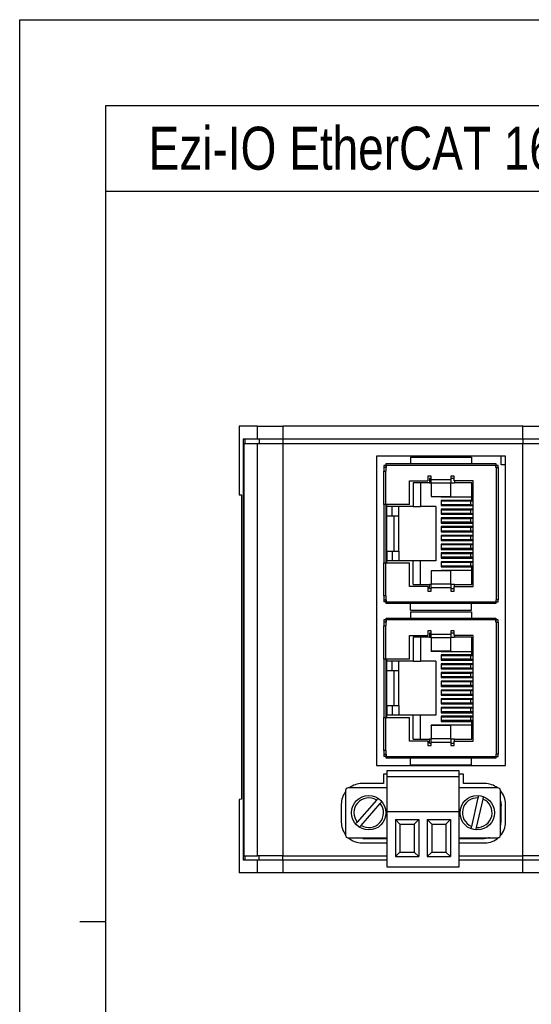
# Model space of a CAD drawing. Header units: millimetres. Extents: x 0 to 297, y 0 to 210.
# Tile 2 of 14: x 0 to 60, y 95 to 210. Entities that reach past the tile are written whole.
import ezdxf

# ---------------------------------------------------------------- set-up
doc = ezdxf.new("R2010")
doc.units = ezdxf.units.MM
doc.styles.add('H', font='txt')

msp = doc.modelspace()

# ---------------------------------------------------------------- linework, layer by layer
for p, q in [((72.0682, 190), (10, 190)), ((25.5112, 162.6653), (25.5112, 154.6653)), ((27.6519, 162.6653), (25.5112, 162.6653)), ((27.6519, 161.1653), (27.6519, 162.6653)), ((27.6519, 162.6653), (30.6233, 162.6653)), ((30.6233, 162.6653), (30.6233, 161.1653)), ((58.5112, 162.6653), (30.6233, 162.6653)), ((58.5112, 161.1653), (58.5112, 162.6653)), ((58.5112, 162.6653), (60.5112, 162.6653)), ((25.9973, 161.1653), (25.9973, 112.1653)), ((27.6519, 161.1653), (25.9973, 161.1653)), ((26.0668, 160.6653), (26.0668, 112.6653)), ((26.0668, 160.6653), (27.6519, 160.6653)), ((26.1992, 161.1653), (26.1992, 160.6653)), ((30.6233, 161.1653), (27.6519, 161.1653)), ((27.6519, 112.6653), (27.6519, 160.6653)), ((27.6519, 160.6653), (30.6233, 160.6653)), ((27.85, 161.1653), (27.85, 160.6653)), ((58.5112, 161.1653), (30.6233, 161.1653)), ((30.6233, 161.1653), (30.6233, 160.6653)), ((30.6233, 160.6653), (30.6233, 112.6653)), ((30.6233, 160.6653), (58.5112, 160.6653)), ((60.5112, 161.1653), (58.5112, 161.1653)), ((58.5112, 161.1653), (58.5112, 160.6653)), ((58.5112, 112.6653), (58.5112, 160.6653)), ((58.5112, 160.6653), (60.5112, 160.6653)), ((56.5112, 159.1653), (41.5112, 159.1653)), ((41.5112, 159.1653), (41.5112, 123.1653)), ((42.6212, 158.3153), (55.4012, 158.3153)), ((42.6212, 158.1153), (42.6212, 158.3153)), ((45.4612, 159.0653), (45.4612, 158.3153)), ((45.4612, 159.0653), (52.5612, 159.0653)), ((52.5612, 159.0653), (52.5612, 158.3153)), ((55.4012, 158.3153), (55.4012, 158.1153)), ((56.0112, 158.1653), (56.0112, 159.1653)), ((56.5112, 123.1653), (56.5112, 159.1653)), ((42.6112, 158.1153), (42.3612, 158.1153)), ((42.3612, 158.1153), (42.3612, 157.8553)), ((42.3612, 157.8553), (42.3612, 157.4263)), ((42.6212, 157.8553), (42.3612, 157.8553)), ((42.3612, 153.5653), (42.3612, 157.4263)), ((42.3612, 157.4263), (42.5612, 157.4263)), ((42.5612, 157.4263), (42.5612, 153.5653)), ((42.6212, 157.4263), (42.5612, 157.4263)), ((42.6112, 158.1153), (42.6112, 157.8553)), ((42.6212, 157.8553), (42.6212, 158.1153)), ((55.4012, 158.1153), (42.6212, 158.1153)), ((42.6212, 157.4263), (42.6212, 157.8553)), ((55.4012, 157.8553), (55.4012, 158.1153)), ((55.4012, 157.8553), (55.4612, 157.8553)), ((55.6612, 158.1153), (55.4112, 158.1153)), ((55.4112, 157.8553), (55.4112, 158.1153)), ((55.4612, 142.4753), (55.4612, 157.8553)), ((55.4612, 157.8553), (55.6612, 157.8553)), ((55.6612, 157.8553), (55.6612, 158.1153)), ((55.6612, 157.8553), (55.6612, 142.4753)), ((56.5112, 158.1653), (56.0112, 158.1653)), ((45.3612, 156.3153), (47.4862, 156.3153)), ((45.3612, 153.5653), (45.3612, 156.3153)), ((47.6612, 156.0953), (45.7612, 156.0953)), ((45.7612, 156.0953), (45.7612, 153.3153)), ((46.6112, 156.0953), (46.6112, 153.3153)), ((47.8612, 156.8495), (47.4862, 156.8495)), ((47.4862, 156.8495), (47.4862, 156.3153)), ((47.6612, 156.5653), (47.6612, 156.0953)), ((47.8612, 156.5653), (47.6612, 156.5653)), ((47.6612, 156.0953), (47.8612, 156.0953)), ((47.8612, 156.4745), (47.8612, 156.8495)), ((47.8612, 156.4745), (50.1612, 156.4745)), ((47.8612, 156.0214), (47.8612, 156.4745)), ((50.1612, 156.0214), (47.8612, 156.0214)), ((47.8612, 156.0214), (47.8612, 154.5039)), ((50.5362, 156.8495), (50.1612, 156.8495)), ((50.1612, 156.8495), (50.1612, 156.4745)), ((50.5362, 156.5653), (50.1612, 156.5653)), ((50.1612, 156.4745), (50.1612, 156.0214)), ((50.1612, 156.0953), (50.5612, 156.0953)), ((50.1612, 154.5039), (50.1612, 156.0214)), ((50.5362, 156.3153), (50.5362, 156.8495)), ((52.7612, 156.3153), (50.5362, 156.3153)), ((50.5612, 156.3153), (50.5612, 156.0953)), ((52.6112, 156.0953), (50.5612, 156.0953)), ((52.6112, 154.0353), (52.6112, 156.0953)), ((52.7612, 144.0153), (52.7612, 156.3153)), ((25.5112, 154.6653), (25.789, 154.6653)), ((25.789, 154.6653), (25.789, 119.2653)), ((47.8612, 154.5039), (50.1612, 154.5039)), ((47.8612, 154.4851), (47.8612, 154.5039)), ((47.8612, 154.4851), (50.1612, 154.4851)), ((49.0112, 154.4851), (49.0112, 154.4553)), ((49.0112, 154.4553), (52.6112, 154.4553)), ((49.0112, 154.0353), (49.0112, 153.4353)), ((52.6112, 154.0353), (49.0112, 154.0353)), ((52.4253, 153.9503), (49.0112, 153.9503)), ((50.1612, 154.5039), (50.1612, 154.4851)), ((52.7612, 153.9503), (52.4253, 153.9503)), ((52.4253, 153.9503), (52.4253, 153.5303)), ((52.7612, 154.0353), (52.6112, 154.0353)), ((42.5612, 153.5653), (42.3612, 153.5653)), ((42.3612, 153.5653), (42.3612, 146.7653)), ((45.3612, 153.5653), (42.5612, 153.5653)), ((42.6112, 146.7653), (42.6112, 153.5653)), ((42.7112, 153.3153), (42.7112, 153.5653)), ((45.7612, 153.3153), (42.7112, 153.3153)), ((42.7112, 152.1953), (42.7112, 153.3153)), ((43.3112, 152.1953), (43.3112, 153.3153)), ((44.1112, 152.1953), (44.1112, 153.3153)), ((45.7612, 153.3153), (46.6112, 153.3153)), ((48.4112, 153.3153), (46.6112, 153.3153)), ((48.4112, 153.3153), (48.4112, 147.0153)), ((52.4253, 153.5303), (49.0112, 153.5303)), ((49.0112, 153.4353), (52.7612, 153.4353)), ((52.7612, 153.0153), (49.0112, 153.0153)), ((49.0112, 153.0153), (49.0112, 152.4153)), ((49.0112, 152.9303), (52.4253, 152.9303)), ((52.4253, 152.5103), (49.0112, 152.5103)), ((52.4253, 153.5303), (52.7612, 153.5303)), ((52.7612, 152.9303), (52.4253, 152.9303)), ((52.4253, 152.9303), (52.4253, 152.5103)), ((52.4253, 152.5103), (52.7612, 152.5103)), ((43.3112, 152.1953), (42.7112, 152.1953)), ((42.7112, 148.1353), (42.7112, 152.1953)), ((44.1112, 152.1953), (43.3112, 152.1953)), ((43.5112, 152.1953), (43.5112, 148.1353)), ((44.1112, 148.1353), (44.1112, 152.1953)), ((49.0112, 152.4153), (52.7612, 152.4153)), ((52.7612, 151.9953), (49.0112, 151.9953)), ((49.0112, 151.9953), (49.0112, 151.3953)), ((49.0112, 151.9103), (52.4253, 151.9103)), ((52.4253, 151.4903), (49.0112, 151.4903)), ((49.0112, 151.3953), (52.7612, 151.3953)), ((52.7612, 151.9103), (52.4253, 151.9103)), ((52.4253, 151.9103), (52.4253, 151.4903)), ((52.4253, 151.4903), (52.7612, 151.4903)), ((52.7612, 150.9753), (49.0112, 150.9753)), ((49.0112, 150.9753), (49.0112, 150.3753)), ((52.4253, 150.8903), (49.0112, 150.8903)), ((52.4253, 150.4703), (49.0112, 150.4703)), ((49.0112, 150.3753), (52.7612, 150.3753)), ((52.7612, 150.8903), (52.4253, 150.8903)), ((52.4253, 150.8903), (52.4253, 150.4703)), ((52.7612, 150.4703), (52.4253, 150.4703)), ((52.7612, 149.9553), (49.0112, 149.9553)), ((49.0112, 149.9553), (49.0112, 149.3553)), ((52.4253, 149.8703), (49.0112, 149.8703)), ((52.4253, 149.4503), (49.0112, 149.4503)), ((49.0112, 149.3553), (52.7612, 149.3553)), ((52.4253, 149.8703), (52.4253, 149.4503)), ((52.7612, 149.8703), (52.4253, 149.8703)), ((52.7612, 149.4503), (52.4253, 149.4503)), ((42.7112, 148.1353), (43.3112, 148.1353)), ((42.7112, 148.1353), (42.7112, 147.0153)), ((43.3112, 148.1353), (43.3112, 147.0153)), ((43.3112, 148.1353), (44.1112, 148.1353)), ((44.1112, 148.1353), (44.1112, 147.0153)), ((52.7612, 148.9353), (49.0112, 148.9353)), ((49.0112, 148.9353), (49.0112, 148.3353)), ((52.4253, 148.8503), (49.0112, 148.8503)), ((52.4253, 148.4303), (49.0112, 148.4303)), ((49.0112, 148.3353), (52.7612, 148.3353)), ((52.7612, 147.9153), (49.0112, 147.9153)), ((49.0112, 147.9153), (49.0112, 147.3153)), ((52.7612, 148.8503), (52.4253, 148.8503)), ((52.4253, 148.8503), (52.4253, 148.4303)), ((52.7612, 148.4303), (52.4253, 148.4303)), ((42.3612, 142.9043), (42.3612, 146.7653)), ((42.3612, 146.7653), (42.5612, 146.7653)), ((42.5612, 146.7653), (42.5612, 142.9043)), ((42.5612, 146.7653), (45.3612, 146.7653)), ((42.7112, 146.7653), (42.7112, 147.0153)), ((45.7612, 147.0153), (42.7112, 147.0153)), ((45.3612, 144.0153), (45.3612, 146.7653)), ((45.7612, 144.2353), (45.7612, 147.0153)), ((46.6112, 147.0153), (45.7612, 147.0153)), ((46.6112, 144.2353), (46.6112, 147.0153)), ((48.4112, 147.0153), (46.6112, 147.0153)), ((52.4253, 147.8303), (49.0112, 147.8303)), ((52.4253, 147.4103), (49.0112, 147.4103)), ((49.0112, 147.3153), (52.7612, 147.3153)), ((52.7612, 146.8953), (49.0112, 146.8953)), ((49.0112, 146.8953), (49.0112, 146.2953)), ((52.4253, 146.8103), (49.0112, 146.8103)), ((52.7612, 147.8303), (52.4253, 147.8303)), ((52.4253, 147.8303), (52.4253, 147.4103)), ((52.7612, 147.4103), (52.4253, 147.4103)), ((52.4253, 146.8103), (52.4253, 146.3903)), ((52.7612, 146.8103), (52.4253, 146.8103)), ((50.1612, 145.8454), (47.8612, 145.8454)), ((47.8612, 145.8267), (47.8612, 145.8454)), ((50.1612, 145.8267), (47.8612, 145.8267)), ((47.8612, 145.8267), (47.8612, 144.3092)), ((52.4253, 146.3903), (49.0112, 146.3903)), ((49.0112, 146.2953), (52.6112, 146.2953)), ((52.6112, 145.8753), (49.0112, 145.8753)), ((49.0112, 145.8753), (49.0112, 145.8454)), ((50.1612, 145.8454), (50.1612, 145.8267)), ((50.1612, 144.3092), (50.1612, 145.8267)), ((52.7612, 146.3903), (52.4253, 146.3903)), ((52.6112, 144.2353), (52.6112, 146.2953)), ((52.6112, 146.2953), (52.7612, 146.2953)), ((47.4862, 144.0153), (45.3612, 144.0153)), ((45.7612, 144.2353), (47.6612, 144.2353)), ((47.4862, 144.0153), (47.4862, 143.481)), ((47.4862, 143.481), (47.8612, 143.481)), ((47.6612, 143.7653), (47.6612, 144.2353)), ((47.8612, 144.2353), (47.6612, 144.2353)), ((47.6612, 143.7653), (47.8612, 143.7653)), ((47.8612, 144.3092), (50.1612, 144.3092)), ((47.8612, 143.856), (47.8612, 144.3092)), ((47.8612, 143.481), (47.8612, 143.856)), ((50.1612, 143.856), (47.8612, 143.856)), ((50.1612, 144.3092), (50.1612, 143.856)), ((50.5612, 144.2353), (50.1612, 144.2353)), ((50.1612, 143.856), (50.1612, 143.481)), ((50.1612, 143.7653), (50.5362, 143.7653)), ((50.1612, 143.481), (50.5362, 143.481)), ((50.5362, 143.481), (50.5362, 144.0153)), ((50.5362, 144.0153), (52.7612, 144.0153)), ((50.5612, 144.0153), (50.5612, 144.2353)), ((50.5612, 144.2353), (52.6112, 144.2353)), ((42.3612, 142.9043), (42.3612, 142.4753)), ((42.5612, 142.9043), (42.3612, 142.9043)), ((42.3612, 142.4753), (42.6212, 142.4753)), ((42.3612, 142.4753), (42.3612, 142.2153)), ((42.6112, 142.2153), (42.3612, 142.2153)), ((42.6212, 142.9043), (42.5612, 142.9043)), ((42.6112, 142.2153), (42.6112, 142.4753)), ((42.6212, 142.4753), (42.6212, 142.9043)), ((42.6212, 142.4753), (42.6212, 142.2153)), ((42.6212, 142.2153), (55.4012, 142.2153)), ((42.6212, 142.0153), (42.6212, 142.2153)), ((55.4012, 142.4753), (55.4612, 142.4753)), ((55.4012, 142.4753), (55.4012, 142.2153)), ((55.4012, 142.2153), (55.4012, 142.0153)), ((55.4112, 142.2153), (55.4112, 142.4753)), ((55.4112, 142.2153), (55.6612, 142.2153)), ((55.6612, 142.4753), (55.4612, 142.4753)), ((55.6612, 142.2153), (55.6612, 142.4753)), ((55.4012, 142.0153), (42.6212, 142.0153)), ((45.4612, 141.2653), (45.4612, 142.0153)), ((45.4612, 141.2653), (52.5612, 141.2653)), ((45.4612, 141.0653), (52.5612, 141.0653)), ((45.4612, 141.0653), (45.4612, 140.3153)), ((52.5612, 141.2653), (52.5612, 142.0153)), ((52.5612, 141.0653), (52.5612, 140.3153)), ((42.6112, 140.1153), (42.3612, 140.1153)), ((42.3612, 140.1153), (42.3612, 139.8553)), ((42.3612, 139.8553), (42.3612, 139.4263)), ((42.6212, 139.8553), (42.3612, 139.8553)), ((42.6112, 140.1153), (42.6112, 139.8553)), ((42.6212, 140.3153), (55.4012, 140.3153)), ((42.6212, 140.1153), (42.6212, 140.3153)), ((42.6212, 139.8553), (42.6212, 140.1153)), ((55.4012, 140.1153), (42.6212, 140.1153)), ((42.6212, 139.4263), (42.6212, 139.8553)), ((55.4012, 140.3153), (55.4012, 140.1153)), ((55.4012, 139.8553), (55.4012, 140.1153)), ((55.4012, 139.8553), (55.4612, 139.8553)), ((55.6612, 140.1153), (55.4112, 140.1153)), ((55.4112, 139.8553), (55.4112, 140.1153)), ((55.4612, 124.4753), (55.4612, 139.8553)), ((55.4612, 139.8553), (55.6612, 139.8553)), ((55.6612, 139.8553), (55.6612, 140.1153)), ((55.6612, 139.8553), (55.6612, 124.4753)), ((42.3612, 135.5653), (42.3612, 139.4263)), ((42.3612, 139.4263), (42.5612, 139.4263)), ((42.5612, 139.4263), (42.5612, 135.5653)), ((42.6212, 139.4263), (42.5612, 139.4263)), ((47.8612, 138.8495), (47.4862, 138.8495)), ((47.4862, 138.8495), (47.4862, 138.3153)), ((47.8612, 138.4745), (47.8612, 138.8495)), ((50.5362, 138.8495), (50.1612, 138.8495)), ((50.1612, 138.8495), (50.1612, 138.4745)), ((50.5362, 138.3153), (50.5362, 138.8495)), ((45.3612, 138.3153), (47.4862, 138.3153)), ((45.3612, 135.5653), (45.3612, 138.3153)), ((47.6612, 138.0953), (45.7612, 138.0953)), ((45.7612, 138.0953), (45.7612, 135.3153)), ((46.6112, 138.0953), (46.6112, 135.3153)), ((47.6612, 138.5653), (47.6612, 138.0953)), ((47.8612, 138.5653), (47.6612, 138.5653)), ((47.6612, 138.0953), (47.8612, 138.0953)), ((47.8612, 138.4745), (50.1612, 138.4745)), ((47.8612, 138.0214), (47.8612, 138.4745)), ((50.1612, 138.0214), (47.8612, 138.0214)), ((47.8612, 138.0214), (47.8612, 136.5039)), ((50.5362, 138.5653), (50.1612, 138.5653)), ((50.1612, 138.4745), (50.1612, 138.0214)), ((50.1612, 138.0953), (50.5612, 138.0953)), ((50.1612, 136.5039), (50.1612, 138.0214)), ((52.7612, 138.3153), (50.5362, 138.3153)), ((50.5612, 138.3153), (50.5612, 138.0953)), ((52.6112, 138.0953), (50.5612, 138.0953)), ((52.6112, 136.0353), (52.6112, 138.0953)), ((52.7612, 126.0153), (52.7612, 138.3153)), ((47.8612, 136.5039), (50.1612, 136.5039)), ((47.8612, 136.4851), (47.8612, 136.5039)), ((47.8612, 136.4851), (50.1612, 136.4851)), ((49.0112, 136.4851), (49.0112, 136.4553)), ((49.0112, 136.4553), (52.6112, 136.4553)), ((50.1612, 136.5039), (50.1612, 136.4851)), ((42.5612, 135.5653), (42.3612, 135.5653)), ((42.3612, 135.5653), (42.3612, 128.7653)), ((45.3612, 135.5653), (42.5612, 135.5653)), ((42.6112, 128.7653), (42.6112, 135.5653)), ((42.7112, 135.3153), (42.7112, 135.5653)), ((45.7612, 135.3153), (42.7112, 135.3153)), ((42.7112, 134.1953), (42.7112, 135.3153)), ((43.3112, 134.1953), (43.3112, 135.3153)), ((44.1112, 134.1953), (44.1112, 135.3153)), ((45.7612, 135.3153), (46.6112, 135.3153)), ((48.4112, 135.3153), (46.6112, 135.3153)), ((48.4112, 135.3153), (48.4112, 129.0153)), ((49.0112, 136.0353), (49.0112, 135.4353)), ((52.6112, 136.0353), (49.0112, 136.0353)), ((52.4253, 135.9503), (49.0112, 135.9503)), ((52.4253, 135.5303), (49.0112, 135.5303)), ((49.0112, 135.4353), (52.7612, 135.4353)), ((52.7612, 135.9503), (52.4253, 135.9503)), ((52.4253, 135.9503), (52.4253, 135.5303)), ((52.4253, 135.5303), (52.7612, 135.5303)), ((52.7612, 136.0353), (52.6112, 136.0353)), ((43.3112, 134.1953), (42.7112, 134.1953)), ((42.7112, 130.1353), (42.7112, 134.1953)), ((44.1112, 134.1953), (43.3112, 134.1953)), ((43.5112, 134.1953), (43.5112, 130.1353)), ((44.1112, 130.1353), (44.1112, 134.1953)), ((52.7612, 135.0153), (49.0112, 135.0153)), ((49.0112, 135.0153), (49.0112, 134.4153)), ((49.0112, 134.9303), (52.4253, 134.9303)), ((52.4253, 134.5103), (49.0112, 134.5103)), ((49.0112, 134.4153), (52.7612, 134.4153)), ((52.7612, 134.9303), (52.4253, 134.9303)), ((52.4253, 134.9303), (52.4253, 134.5103)), ((52.4253, 134.5103), (52.7612, 134.5103)), ((52.7612, 133.9953), (49.0112, 133.9953)), ((49.0112, 133.9953), (49.0112, 133.3953)), ((49.0112, 133.9103), (52.4253, 133.9103)), ((52.4253, 133.4903), (49.0112, 133.4903)), ((49.0112, 133.3953), (52.7612, 133.3953)), ((52.4253, 133.9103), (52.4253, 133.4903)), ((52.7612, 133.9103), (52.4253, 133.9103)), ((52.4253, 133.4903), (52.7612, 133.4903)), ((52.7612, 132.9753), (49.0112, 132.9753)), ((49.0112, 132.9753), (49.0112, 132.3753)), ((52.4253, 132.8903), (49.0112, 132.8903)), ((52.4253, 132.4703), (49.0112, 132.4703)), ((49.0112, 132.3753), (52.7612, 132.3753)), ((52.7612, 131.9553), (49.0112, 131.9553)), ((49.0112, 131.9553), (49.0112, 131.3553)), ((52.4253, 131.8703), (49.0112, 131.8703)), ((52.7612, 132.8903), (52.4253, 132.8903)), ((52.4253, 132.8903), (52.4253, 132.4703)), ((52.7612, 132.4703), (52.4253, 132.4703)), ((52.7612, 131.8703), (52.4253, 131.8703)), ((52.4253, 131.8703), (52.4253, 131.4503)), ((52.4253, 131.4503), (49.0112, 131.4503)), ((49.0112, 131.3553), (52.7612, 131.3553)), ((52.7612, 130.9353), (49.0112, 130.9353)), ((49.0112, 130.9353), (49.0112, 130.3353)), ((52.4253, 130.8503), (49.0112, 130.8503)), ((52.7612, 131.4503), (52.4253, 131.4503)), ((52.7612, 130.8503), (52.4253, 130.8503)), ((52.4253, 130.8503), (52.4253, 130.4303)), ((42.7112, 130.1353), (43.3112, 130.1353)), ((42.7112, 130.1353), (42.7112, 129.0153)), ((43.3112, 130.1353), (43.3112, 129.0153)), ((43.3112, 130.1353), (44.1112, 130.1353)), ((44.1112, 130.1353), (44.1112, 129.0153)), ((52.4253, 130.4303), (49.0112, 130.4303)), ((49.0112, 130.3353), (52.7612, 130.3353)), ((52.7612, 129.9153), (49.0112, 129.9153)), ((49.0112, 129.9153), (49.0112, 129.3153)), ((52.4253, 129.8303), (49.0112, 129.8303)), ((52.7612, 130.4303), (52.4253, 130.4303)), ((52.4253, 129.8303), (52.4253, 129.4103)), ((52.7612, 129.8303), (52.4253, 129.8303)), ((42.3612, 124.9043), (42.3612, 128.7653)), ((42.3612, 128.7653), (42.5612, 128.7653)), ((42.5612, 128.7653), (42.5612, 124.9043)), ((42.5612, 128.7653), (45.3612, 128.7653)), ((42.7112, 128.7653), (42.7112, 129.0153)), ((45.7612, 129.0153), (42.7112, 129.0153)), ((45.3612, 126.0153), (45.3612, 128.7653)), ((45.7612, 126.2353), (45.7612, 129.0153)), ((46.6112, 129.0153), (45.7612, 129.0153)), ((46.6112, 126.2353), (46.6112, 129.0153)), ((48.4112, 129.0153), (46.6112, 129.0153)), ((52.4253, 129.4103), (49.0112, 129.4103)), ((49.0112, 129.3153), (52.7612, 129.3153)), ((52.7612, 128.8953), (49.0112, 128.8953)), ((49.0112, 128.8953), (49.0112, 128.2953)), ((52.4253, 128.8103), (49.0112, 128.8103)), ((52.7612, 129.4103), (52.4253, 129.4103)), ((52.4253, 128.8103), (52.4253, 128.3903)), ((52.7612, 128.8103), (52.4253, 128.8103)), ((50.1612, 127.8454), (47.8612, 127.8454)), ((47.8612, 127.8267), (47.8612, 127.8454)), ((50.1612, 127.8267), (47.8612, 127.8267)), ((47.8612, 127.8267), (47.8612, 126.3092)), ((52.4253, 128.3903), (49.0112, 128.3903)), ((49.0112, 128.2953), (52.6112, 128.2953)), ((52.6112, 127.8753), (49.0112, 127.8753)), ((49.0112, 127.8753), (49.0112, 127.8454)), ((50.1612, 127.8454), (50.1612, 127.8267)), ((50.1612, 126.3092), (50.1612, 127.8267)), ((52.7612, 128.3903), (52.4253, 128.3903)), ((52.6112, 126.2353), (52.6112, 128.2953)), ((52.6112, 128.2953), (52.7612, 128.2953)), ((45.7612, 126.2353), (47.6612, 126.2353)), ((47.6612, 125.7653), (47.6612, 126.2353)), ((47.8612, 126.2353), (47.6612, 126.2353)), ((47.8612, 126.3092), (50.1612, 126.3092)), ((47.8612, 125.856), (47.8612, 126.3092)), ((50.1612, 126.3092), (50.1612, 125.856)), ((50.5612, 126.2353), (50.1612, 126.2353)), ((50.5612, 126.0153), (50.5612, 126.2353)), ((50.5612, 126.2353), (52.6112, 126.2353)), ((47.4862, 126.0153), (45.3612, 126.0153)), ((47.4862, 126.0153), (47.4862, 125.481)), ((47.4862, 125.481), (47.8612, 125.481)), ((47.6612, 125.7653), (47.8612, 125.7653)), ((47.8612, 125.481), (47.8612, 125.856)), ((50.1612, 125.856), (47.8612, 125.856)), ((50.1612, 125.856), (50.1612, 125.481)), ((50.1612, 125.7653), (50.5362, 125.7653)), ((50.1612, 125.481), (50.5362, 125.481)), ((50.5362, 125.481), (50.5362, 126.0153)), ((50.5362, 126.0153), (52.7612, 126.0153)), ((42.3612, 124.9043), (42.3612, 124.4753)), ((42.5612, 124.9043), (42.3612, 124.9043)), ((42.3612, 124.4753), (42.6212, 124.4753)), ((42.3612, 124.4753), (42.3612, 124.2153)), ((42.6112, 124.2153), (42.3612, 124.2153)), ((42.6212, 124.9043), (42.5612, 124.9043)), ((42.6112, 124.2153), (42.6112, 124.4753)), ((42.6212, 124.4753), (42.6212, 124.9043)), ((42.6212, 124.4753), (42.6212, 124.2153)), ((42.6212, 124.2153), (55.4012, 124.2153)), ((42.6212, 124.0153), (42.6212, 124.2153)), ((55.4012, 124.0153), (42.6212, 124.0153)), ((45.4612, 123.2653), (45.4612, 124.0153)), ((52.5612, 123.2653), (52.5612, 124.0153)), ((55.4012, 124.4753), (55.4612, 124.4753)), ((55.4012, 124.4753), (55.4012, 124.2153)), ((55.4012, 124.2153), (55.4012, 124.0153)), ((55.4112, 124.2153), (55.4112, 124.4753)), ((55.4112, 124.2153), (55.6612, 124.2153)), ((55.6612, 124.4753), (55.4612, 124.4753)), ((55.6612, 124.2153), (55.6612, 124.4753)), ((41.5112, 123.1653), (56.5112, 123.1653)), ((45.4612, 123.2653), (52.5612, 123.2653)), ((42.7062, 122.1653), (42.3112, 122.1653)), ((42.3112, 122.1653), (42.3112, 121.0653)), ((51.1162, 122.5653), (42.7062, 122.5653)), ((42.7062, 122.5653), (42.7062, 121.8653)), ((51.1162, 121.8653), (42.7062, 121.8653)), ((42.7062, 121.8653), (42.7062, 117.7653)), ((51.1162, 121.8653), (51.1162, 122.5653)), ((51.6112, 122.1653), (51.1162, 122.1653)), ((51.1162, 117.7653), (51.1162, 121.8653)), ((51.6112, 121.0653), (51.6112, 122.1653)), ((42.7062, 120.5653), (38.2012, 120.5653)), ((42.3112, 121.0653), (39.8112, 121.0653)), ((55.6212, 120.5653), (51.1162, 120.5653)), ((54.1112, 121.0653), (51.6112, 121.0653)), ((25.789, 119.2653), (25.5112, 119.1954)), ((37.9012, 120.2653), (37.9012, 115.0653)), ((53.3115, 119.3889), (52.5463, 116.0767)), ((53.1309, 115.9416), (53.8961, 119.2538)), ((55.9212, 115.0653), (55.9212, 120.2653)), ((25.5112, 119.1954), (25.5112, 110.6653)), ((37.4112, 118.6653), (37.4112, 116.5653)), ((41.4932, 119.1429), (39.2572, 116.5823)), ((39.7092, 116.1877), (41.9452, 118.7482)), ((56.0112, 118.4653), (55.9212, 118.4653)), ((56.0112, 116.6653), (56.0112, 118.4653)), ((56.5112, 116.5653), (56.5112, 118.6653)), ((42.7062, 117.7653), (42.7062, 111.3653)), ((51.1162, 117.7653), (42.7062, 117.7653)), ((51.1162, 111.3653), (51.1162, 117.7653)), ((44.2352, 116.3363), (43.7062, 116.8653)), ((43.7062, 116.8653), (46.4112, 116.8653)), ((43.7062, 116.8653), (43.7062, 112.5653)), ((44.2352, 116.3363), (45.8822, 116.3363)), ((44.2352, 116.3363), (44.2352, 113.0943)), ((45.8822, 116.3363), (46.4112, 116.8653)), ((45.8822, 116.3363), (45.8822, 113.0943)), ((46.4112, 116.8653), (46.4112, 112.5653)), ((47.9402, 116.3363), (47.4112, 116.8653)), ((47.4112, 116.8653), (47.4112, 112.5653)), ((47.4112, 116.8653), (50.1162, 116.8653)), ((47.9402, 116.3363), (47.9402, 113.0943)), ((47.9402, 116.3363), (49.5872, 116.3363)), ((49.5872, 116.3363), (50.1162, 116.8653)), ((49.5872, 116.3363), (49.5872, 113.0943)), ((50.1162, 116.8653), (50.1162, 112.5653)), ((55.9112, 116.0408), (55.9819, 116.3242)), ((55.9819, 116.3242), (56.0112, 116.6653)), ((38.2012, 114.7653), (42.7062, 114.7653)), ((39.9112, 114.6653), (39.9112, 114.7653)), ((39.9112, 114.6653), (42.7062, 114.6653)), ((51.1162, 114.7653), (55.6212, 114.7653)), ((51.1162, 114.6653), (54.0112, 114.6653)), ((56.0112, 115.099), (56.0112, 115.1653)), ((56.0112, 115.1653), (56.0606, 115.1653)), ((39.8112, 114.1653), (42.7062, 114.1653)), ((51.1162, 114.1653), (54.1112, 114.1653)), ((26.0668, 112.6653), (27.6519, 112.6653)), ((26.1992, 112.6653), (26.1992, 112.1653)), ((30.6233, 112.6653), (27.6519, 112.6653)), ((27.85, 112.1653), (27.85, 112.6653)), ((30.6233, 112.6653), (42.7062, 112.6653)), ((30.6233, 112.1653), (30.6233, 112.6653)), ((44.2352, 113.0943), (43.7062, 112.5653)), ((43.7062, 112.5653), (46.4112, 112.5653)), ((44.2352, 113.0943), (45.8822, 113.0943)), ((45.8822, 113.0943), (46.4112, 112.5653)), ((47.9402, 113.0943), (47.4112, 112.5653)), ((47.4112, 112.5653), (50.1162, 112.5653)), ((47.9402, 113.0943), (49.5872, 113.0943)), ((49.5872, 113.0943), (50.1162, 112.5653)), ((51.1162, 112.6653), (58.5112, 112.6653)), ((60.5112, 112.6653), (58.5112, 112.6653)), ((58.5112, 112.1653), (58.5112, 112.6653)), ((27.6519, 112.1653), (25.9973, 112.1653)), ((27.6519, 110.6653), (27.6519, 112.1653)), ((30.6233, 112.1653), (27.6519, 112.1653)), ((30.6233, 112.1653), (30.6233, 110.6653)), ((42.7062, 112.1653), (30.6233, 112.1653)), ((42.7062, 111.3653), (51.1162, 111.3653)), ((58.5112, 112.1653), (51.1162, 112.1653)), ((58.5112, 110.6653), (58.5112, 112.1653)), ((60.5112, 112.1653), (58.5112, 112.1653)), ((27.6519, 110.6653), (25.5112, 110.6653)), ((30.6233, 110.6653), (27.6519, 110.6653)), ((58.5112, 110.6653), (30.6233, 110.6653)), ((60.5112, 110.6653), (58.5112, 110.6653))]:
    msp.add_line(p, q)
at = {"color": 4}
msp.add_line((7, 105), (10, 105), dxfattribs=at)
at = {"color": 6}
msp.add_lwpolyline([(0, 210), (297, 210), (297, 0), (0, 0)], close=True, dxfattribs=at)
at = {"color": 4}
msp.add_lwpolyline([(10, 200), (287, 200), (287, 10), (10, 10)], close=True, dxfattribs=at)
at = {"flags": 128}
for points in [[(55.9212, 119.0585), (55.9728, 118.8555), (56.0112, 118.4653)], [(39.9112, 114.6653), (39.521, 114.7037), (39.2867, 114.7653)]]:
    msp.add_lwpolyline(points, dxfattribs=at)
for centre in [(40.6012, 117.6653), (53.2212, 117.6653)]:
    msp.add_circle(centre, 2)
for centre, radius, start, end in [((38.2012, 120.2653), 0.3, 90, 180), ((39.8112, 118.6653), 2.4, 90, 127.658462), ((54.1112, 118.6653), 2.4, 52.341538, 90), ((55.6212, 120.2653), 0.3, 0, 90), ((39.8112, 118.6653), 2.4, 142.734037, 180), ((40.6012, 117.6653), 1.726, 58.880725, 218.861488), ((53.2212, 117.6653), 1.726, 87.00086, 246.981623), ((53.2212, 117.6653), 1.726, 267.00086, 66.981623), ((54.1112, 118.6653), 2.4, 0, 41.047392), ((40.6012, 117.6653), 1.726, 238.880725, 38.861488), ((39.8112, 116.5653), 2.4, 180, 217.265963), ((54.1112, 116.5653), 2.4, 318.420896, 0), ((38.2012, 115.0653), 0.3, 180, 270), ((39.8112, 116.5653), 2.4, 228.590378, 270), ((54.1112, 116.5653), 2.4, 270, 311.959806), ((55.6212, 115.0653), 0.3, 270, 0)]:
    msp.add_arc(centre, radius, start, end)
for points, knots in [([(41.6497, 119.3221), (41.6345, 119.3047), (41.5953, 119.2598), (41.5382, 119.1944), (41.5009, 119.1516), (41.4932, 119.1429)], [0, 0, 0, 0, 0.33458631, 0.86400517, 1, 1, 1, 1]), ([(53.3658, 119.6238), (53.3604, 119.6003), (53.3467, 119.5413), (53.3269, 119.4555), (53.3141, 119.4002), (53.3115, 119.3889)], [0, 0, 0, 0, 0.34440681, 0.86601428, 1, 1, 1, 1]), ([(53.8961, 119.2538), (53.9019, 119.279), (53.9181, 119.3489), (53.9395, 119.4418), (53.9512, 119.4922), (53.9552, 119.5095)], [0, 0, 0, 0, 0.2694914, 0.74909098, 1, 1, 1, 1]), ([(41.9452, 118.7482), (41.9621, 118.7676), (42.0093, 118.8216), (42.0668, 118.8875), (42.0967, 118.9218), (42.1041, 118.9302)], [0, 0, 0, 0, 0.29744998, 0.82681123, 1, 1, 1, 1]), ([(39.2572, 116.5823), (39.2555, 116.5803), (39.2234, 116.5435), (39.1661, 116.4779), (39.1209, 116.4262), (39.1012, 116.4037)], [0, 0, 0, 0, 0.03126476, 0.57676777, 1, 1, 1, 1]), ([(39.5477, 116.0028), (39.5523, 116.008), (39.5782, 116.0377), (39.6359, 116.1037), (39.6873, 116.1626), (39.7092, 116.1877)], [0, 0, 0, 0, 0.1106999, 0.62081033, 1, 1, 1, 1]), ([(52.5463, 116.0767), (52.5457, 116.0741), (52.5347, 116.0265), (52.5157, 115.9441), (52.5007, 115.8792), (52.4944, 115.8521)], [0, 0, 0, 0, 0.03225242, 0.59484031, 1, 1, 1, 1]), ([(53.0718, 115.6858), (53.0746, 115.6979), (53.0846, 115.7411), (53.1058, 115.8328), (53.1234, 115.9091), (53.1309, 115.9416)], [0, 0, 0, 0, 0.1825465, 0.65143743, 1, 1, 1, 1]), ([(54.6357, 114.7653), (54.5715, 114.7463), (54.3688, 114.6865), (54.158, 114.6655), (54.0141, 114.6653), (54.0112, 114.6653)], [0, 0, 0, 0, 0.312316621, 0.98609639, 1, 1, 1, 1])]:
    msp.add_open_spline(points, degree=3, knots=knots)

# ---------------------------------------------------------------- texts
at = {"insert": (15, 195), "char_height": 5, "attachment_point": 4, "style": 'H'}
msp.add_mtext_dynamic_manual_height_columns('{\\W0.8;Ezi-IO EtherCAT 16T}', width=125.985451, gutter_width=12.5, heights=[0], dxfattribs=at)

doc.saveas('drawing.dxf')
